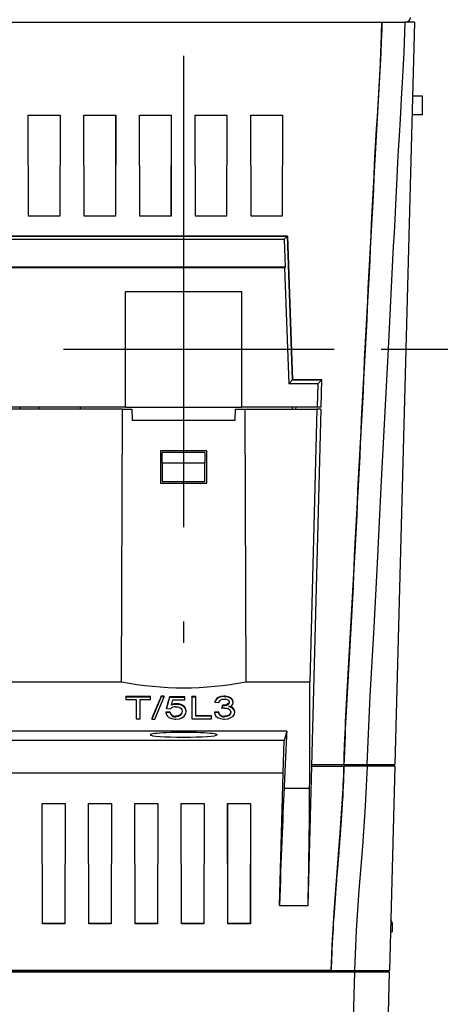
# Model space of a CAD drawing. Header units: millimetres. Extents: x 0 to 1118, y 0 to 864.
# Tile 15 of 42: x 171 to 217, y 588 to 694. Entities that reach past the tile are written whole.
import ezdxf

# ---------------------------------------------------------------- set-up
doc = ezdxf.new("R2010")
doc.units = ezdxf.units.MM
doc.header["$LTSCALE"] = 4
doc.linetypes.add('CENTERX2', pattern=[20.32, 12.7, -2.54, 2.54, -2.54])
doc.layers.add('CENTER', color=40, linetype='CENTERX2')
doc.layers.add('DIMENSIONS', color=140, linetype='Continuous', lineweight=25)
doc.styles.add('SLDTEXTSTYLE0', font='TXT', dxfattribs={"width": 0.7})
doc.dimstyles.new('SLDDIMSTYLE1', dxfattribs={"dimtxt": 8.632031, "dimasz": 13.208, "dimexe": 0, "dimexo": 0.0625, "dimgap": 2.158008, "dimtad": 0, "dimtih": 1, "dimtoh": 1, "dimlfac": 1, "dimrnd": 1e-09, "dimzin": 12, "dimdsep": 46, "dimtxsty": 'SLDTEXTSTYLE0', "dimsah": 1, "dimcen": 0.09, "dimadec": 0, "dimazin": 3, "dimtfac": 1, "dimtofl": 0, "dimtmove": 0, "dimatfit": 3, "dimfxl": 0, "dimfrac": 2, "dimtolj": 1, "dimtzin": 12, "dimarcsym": 0})
doc.dimstyles.new('SLDDIMSTYLE2', dxfattribs={"dimtxt": 8.632031, "dimasz": 13.208, "dimexe": 0, "dimexo": 0.0625, "dimgap": 2.158008, "dimtad": 0, "dimtih": 1, "dimtoh": 1, "dimlfac": 1, "dimrnd": 1e-09, "dimzin": 4, "dimdsep": 46, "dimtxsty": 'SLDTEXTSTYLE0', "dimsah": 1, "dimcen": 0.09, "dimadec": 0, "dimazin": 1, "dimtfac": 1, "dimtofl": 0, "dimtmove": 0, "dimatfit": 3, "dimfxl": 0, "dimfrac": 2, "dimtolj": 1, "dimtzin": 12, "dimarcsym": 0})
doc.dimstyles.new('SLDDIMSTYLE3', dxfattribs={"dimtxt": 8.632031, "dimasz": 13.208, "dimexe": 0, "dimexo": 0.0625, "dimgap": 2.158008, "dimtad": 0, "dimtih": 1, "dimtoh": 1, "dimlfac": 1, "dimrnd": 1e-09, "dimzin": 12, "dimdsep": 46, "dimtxsty": 'SLDTEXTSTYLE0', "dimsah": 1, "dimcen": 0.09, "dimadec": 0, "dimazin": 3, "dimtfac": 1, "dimtmove": 0, "dimatfit": 0, "dimfxl": 0, "dimfrac": 2, "dimtolj": 1, "dimtzin": 12, "dimarcsym": 0})

# ---------------------------------------------------------------- blocks, each defined once
blk = doc.blocks.new('_D_11')
at = {"layer": 'DIMENSIONS'}
for p, q in [((149.95, 695.28), (149.95, 767.4)), ((188.95, 695.28), (188.95, 767.4)), ((108.73, 754.7), (105.83, 754.7)), ((105.83, 754.7), (105.83, 740.98)), ((134.38, 754.7), (137.28, 754.7)), ((137.28, 754.7), (137.28, 740.98)), ((149.95, 754.7), (146.08, 754.7)), ((188.95, 754.7), (149.95, 754.7)), ((105.83, 740.98), (108.73, 740.98)), ((137.28, 740.98), (134.38, 740.98))]:
    blk.add_line(p, q, dxfattribs=at)
for points in [[(149.95, 754.7), (163.16, 752.67), (163.16, 756.74)], [(188.95, 754.7), (175.74, 756.74), (175.74, 752.67)]]:
    blk.add_solid(points, dxfattribs=at)
at = {"layer": 'DIMENSIONS', "char_height": 8.467, "attachment_point": 1, "style": 'SLDTEXTSTYLE0'}
for s, insert in [('39.0', (108.73, 767.55)), ('1.54', (108.73, 751.9))]:
    blk.add_mtext(s, dxfattribs=dict(at, insert=insert))
blk = doc.blocks.new('_D_12')
at = {"layer": 'DIMENSIONS'}
for p, q in [((238.02, 738.63), (238.02, 764.03)), ((226.71, 738.63), (250.72, 738.63)), ((225.19, 698.6), (222.3, 698.6)), ((222.3, 698.6), (222.3, 684.88)), ((250.85, 698.6), (253.74, 698.6)), ((253.74, 698.6), (253.74, 684.88)), ((222.3, 684.88), (225.19, 684.88)), ((253.74, 684.88), (250.85, 684.88)), ((210.27, 658.57), (250.72, 658.57)), ((238.02, 658.57), (238.02, 633.17))]:
    blk.add_line(p, q, dxfattribs=at)
for points in [[(238.02, 738.63), (240.05, 751.84), (235.99, 751.84)], [(238.02, 658.57), (235.99, 645.36), (240.05, 645.36)]]:
    blk.add_solid(points, dxfattribs=at)
at = {"layer": 'DIMENSIONS', "char_height": 8.467, "attachment_point": 1, "style": 'SLDTEXTSTYLE0'}
for s, insert in [('80.1', (225.19, 711.45)), ('3.15', (225.19, 695.79))]:
    blk.add_mtext(s, dxfattribs=dict(at, insert=insert))
blk = doc.blocks.new('_D_13')
at = {"layer": 'DIMENSIONS'}
for p, q in [((226.71, 738.63), (284.85, 738.63)), ((272.15, 738.63), (272.15, 636.19)), ((259.32, 620.53), (256.42, 620.53)), ((256.42, 620.53), (256.42, 606.81)), ((284.97, 620.53), (287.87, 620.53)), ((287.87, 620.53), (287.87, 606.81)), ((256.42, 606.81), (259.32, 606.81)), ((287.87, 606.81), (284.97, 606.81)), ((272.15, 502.43), (272.15, 604.88)), ((213.93, 502.43), (284.85, 502.43))]:
    blk.add_line(p, q, dxfattribs=at)
for points in [[(272.15, 738.63), (270.12, 725.43), (274.18, 725.43)], [(272.15, 502.43), (274.18, 515.64), (270.12, 515.64)]]:
    blk.add_solid(points, dxfattribs=at)
at = {"layer": 'DIMENSIONS', "char_height": 8.467, "attachment_point": 1, "style": 'SLDTEXTSTYLE0'}
for s, insert in [('236.2', (255.73, 633.38)), ('9.30', (259.32, 617.73))]:
    blk.add_mtext(s, dxfattribs=dict(at, insert=insert))

msp = doc.modelspace()

# ---------------------------------------------------------------- linework, layer by layer
for p, q in [((89.551, 693.834), (210.347, 693.834)), ((210.348, 693.834), (212.849, 693.834)), ((210.348, 693.834), (210.348, 693.834)), ((213.849, 693.834), (211.754, 613.834)), ((213.849, 693.834), (212.849, 693.834)), ((214.729, 685.834), (213.639, 685.834)), ((214.729, 683.834), (214.729, 685.834)), ((172.195, 683.798), (175.623, 683.798)), ((172.225, 672.9), (172.195, 683.798)), ((172.196, 683.796), (172.195, 683.798)), ((172.196, 683.796), (175.621, 683.796)), ((172.226, 672.901), (172.196, 683.796)), ((175.621, 683.796), (175.591, 672.901)), ((175.623, 683.798), (175.593, 672.9)), ((175.621, 683.796), (175.623, 683.798)), ((178.195, 683.798), (181.623, 683.798)), ((178.225, 672.9), (178.195, 683.798)), ((178.196, 683.796), (178.195, 683.798)), ((178.196, 683.796), (181.621, 683.796)), ((178.226, 672.901), (178.196, 683.796)), ((181.621, 683.796), (181.591, 672.901)), ((181.623, 683.798), (181.593, 672.9)), ((181.621, 683.796), (181.623, 683.798)), ((184.195, 683.798), (187.623, 683.798)), ((184.225, 672.9), (184.195, 683.798)), ((184.196, 683.796), (184.195, 683.798)), ((184.196, 683.796), (187.621, 683.796)), ((184.226, 672.901), (184.196, 683.796)), ((187.621, 683.796), (187.591, 672.901)), ((187.623, 683.798), (187.593, 672.9)), ((187.621, 683.796), (187.623, 683.798)), ((190.195, 683.798), (193.623, 683.798)), ((190.225, 672.9), (190.195, 683.798)), ((190.196, 683.796), (190.195, 683.798)), ((190.196, 683.796), (193.621, 683.796)), ((190.226, 672.901), (190.196, 683.796)), ((193.621, 683.796), (193.591, 672.901)), ((193.623, 683.798), (193.593, 672.9)), ((193.621, 683.796), (193.623, 683.798)), ((196.195, 683.798), (199.623, 683.798)), ((196.225, 672.9), (196.195, 683.798)), ((196.196, 683.796), (196.195, 683.798)), ((196.196, 683.796), (199.621, 683.796)), ((196.226, 672.901), (196.196, 683.796)), ((199.621, 683.796), (199.591, 672.901)), ((199.623, 683.798), (199.593, 672.9)), ((199.621, 683.796), (199.623, 683.798)), ((214.729, 683.834), (213.587, 683.834)), ((172.226, 672.901), (172.225, 672.9)), ((175.593, 672.9), (172.225, 672.9)), ((175.591, 672.901), (172.226, 672.901)), ((175.593, 672.9), (175.591, 672.901)), ((178.226, 672.901), (178.225, 672.9)), ((181.593, 672.9), (178.225, 672.9)), ((181.591, 672.901), (178.226, 672.901)), ((181.593, 672.9), (181.591, 672.901)), ((184.226, 672.901), (184.225, 672.9)), ((187.593, 672.9), (184.225, 672.9)), ((187.591, 672.901), (184.226, 672.901)), ((187.593, 672.9), (187.591, 672.901)), ((190.226, 672.901), (190.225, 672.9)), ((193.593, 672.9), (190.225, 672.9)), ((193.591, 672.901), (190.226, 672.901)), ((193.593, 672.9), (193.591, 672.901)), ((196.226, 672.901), (196.225, 672.9)), ((199.593, 672.9), (196.225, 672.9)), ((199.591, 672.901), (196.226, 672.901)), ((199.593, 672.9), (199.591, 672.901)), ((99.755, 670.765), (200.145, 670.765)), ((200.145, 670.763), (99.755, 670.763)), ((200.145, 670.763), (199.811, 670.418)), ((200.145, 670.765), (200.693, 655.272)), ((200.145, 670.763), (200.145, 670.765)), ((200.693, 655.27), (200.145, 670.763)), ((100.088, 670.418), (199.811, 670.418)), ((199.811, 670.418), (199.914, 667.416)), ((199.914, 667.416), (99.985, 667.416)), ((199.845, 667.345), (100.054, 667.345)), ((199.914, 667.416), (199.845, 667.345)), ((199.845, 667.345), (200.287, 654.85)), ((182.685, 664.798), (195.213, 664.798)), ((182.693, 652.334), (182.685, 664.798)), ((182.685, 664.798), (195.213, 664.798)), ((182.685, 664.798), (182.685, 664.798)), ((182.693, 652.334), (182.685, 664.798)), ((195.213, 664.798), (195.204, 652.334)), ((195.213, 664.798), (195.205, 652.334)), ((195.213, 664.798), (195.213, 664.798)), ((200.287, 654.85), (200.693, 655.27)), ((203.425, 654.85), (200.287, 654.85)), ((200.693, 655.272), (203.856, 655.272)), ((200.693, 655.27), (200.693, 655.272)), ((203.856, 655.27), (200.693, 655.27)), ((203.425, 654.85), (203.36, 652.334)), ((203.856, 655.27), (203.425, 654.85)), ((203.781, 652.334), (203.856, 655.27)), ((203.856, 655.27), (203.856, 655.272)), ((182.693, 652.334), (156.205, 652.334)), ((182.37, 652.134), (156.54, 652.134)), ((171.348, 652.134), (171.351, 652.334)), ((173.344, 652.334), (173.348, 652.134)), ((177.808, 652.334), (177.809, 652.134)), ((182.253, 622.749), (182.37, 652.134)), ((182.37, 652.134), (183.37, 652.134)), ((182.693, 652.334), (182.693, 652.334)), ((182.693, 652.334), (195.204, 652.334)), ((183.37, 652.134), (183.412, 650.934)), ((194.498, 650.934), (194.54, 652.134)), ((194.54, 652.134), (195.54, 652.134)), ((195.205, 652.334), (195.204, 652.334)), ((203.36, 652.334), (195.205, 652.334)), ((195.54, 652.134), (195.656, 622.749)), ((195.54, 652.134), (203.342, 652.134)), ((200.701, 652.134), (200.706, 652.334)), ((201.075, 652.134), (201.081, 652.334)), ((203.342, 652.134), (202.586, 622.749)), ((203.757, 652.134), (202.766, 613.634)), ((203.757, 652.134), (203.342, 652.134)), ((203.781, 652.334), (203.36, 652.334)), ((183.412, 650.934), (194.498, 650.934)), ((191.443, 647.634), (186.443, 647.634)), ((186.443, 647.634), (186.443, 644.134)), ((186.648, 646.334), (186.648, 647.434)), ((191.248, 647.434), (186.648, 647.434)), ((191.248, 647.434), (191.248, 646.334)), ((191.443, 644.134), (191.443, 647.634)), ((186.648, 646.334), (191.248, 646.334)), ((186.648, 646.334), (186.648, 644.334)), ((191.248, 644.334), (191.248, 646.334)), ((186.443, 644.134), (191.443, 644.134)), ((186.648, 644.334), (191.248, 644.334)), ((156.656, 622.749), (182.253, 622.749)), ((195.656, 622.749), (202.586, 622.749)), ((185.397, 621.157), (182.729, 621.157)), ((182.729, 621.094), (182.729, 621.157)), ((182.729, 621.094), (182.729, 620.82)), ((185.397, 621.094), (182.729, 621.094)), ((182.729, 620.82), (183.85, 620.82)), ((183.85, 620.82), (183.85, 618.749)), ((184.277, 620.82), (185.397, 620.82)), ((184.277, 618.749), (184.277, 620.82)), ((185.397, 621.094), (185.397, 621.157)), ((185.397, 620.82), (185.397, 621.094)), ((186.537, 621.125), (185.511, 618.718)), ((185.838, 618.718), (186.865, 621.125)), ((186.865, 621.187), (186.537, 621.187)), ((186.537, 621.125), (186.537, 621.187)), ((186.865, 621.125), (186.537, 621.125)), ((186.865, 621.125), (186.865, 621.187)), ((187.425, 621.064), (187.105, 619.862)), ((189.08, 621.127), (187.425, 621.127)), ((187.425, 621.064), (187.425, 621.127)), ((189.08, 621.064), (187.425, 621.064)), ((187.629, 620.211), (187.783, 620.79)), ((187.783, 620.79), (189.08, 620.79)), ((189.08, 621.064), (189.08, 621.127)), ((189.08, 620.79), (189.08, 621.064)), ((190.254, 621.157), (189.827, 621.157)), ((189.827, 621.094), (189.827, 621.157)), ((190.254, 621.094), (189.827, 621.094)), ((189.827, 621.094), (189.827, 618.749)), ((190.254, 621.094), (190.254, 621.157)), ((190.254, 619.023), (190.254, 621.094)), ((193.341, 621.125), (193.341, 621.187)), ((187.105, 619.862), (187.105, 619.935)), ((187.105, 619.862), (187.532, 619.827)), ((188.237, 620.302), (188.237, 620.375)), ((189.24, 619.547), (189.24, 619.618)), ((192.335, 620.546), (192.335, 620.617)), ((192.335, 620.546), (192.762, 620.516)), ((193.136, 620.15), (193.082, 619.874)), ((193.082, 619.874), (193.082, 619.947)), ((193.2, 620.22), (193.136, 620.223)), ((193.136, 620.15), (193.136, 620.223)), ((193.2, 620.147), (193.136, 620.15)), ((193.2, 620.147), (193.2, 620.22)), ((194.31, 620.514), (194.31, 620.585)), ((183.85, 618.749), (184.277, 618.749)), ((185.511, 618.772), (185.511, 618.718)), ((185.511, 618.718), (185.838, 618.718)), ((187.052, 619.457), (187.052, 619.388)), ((187.479, 619.419), (187.052, 619.388)), ((187.479, 619.419), (187.479, 619.487)), ((188.107, 618.962), (188.107, 619.022)), ((189.827, 618.749), (191.962, 618.749)), ((191.962, 619.084), (190.254, 619.084)), ((191.962, 619.023), (190.254, 619.023)), ((191.962, 619.023), (191.962, 619.084)), ((191.962, 618.749), (191.962, 619.023)), ((192.282, 619.457), (192.282, 619.388)), ((192.709, 619.419), (192.282, 619.388)), ((192.709, 619.419), (192.709, 619.487)), ((193.353, 618.962), (193.353, 619.022)), ((194.47, 619.456), (194.47, 619.525)), ((200.085, 617.428), (99.802, 617.428)), ((199.807, 616.419), (100.081, 616.419)), ((199.677, 612.893), (199.807, 616.419)), ((200.085, 617.428), (199.807, 616.419)), ((202.385, 598.634), (202.77, 613.634)), ((202.77, 613.634), (202.766, 613.634)), ((202.77, 613.634), (206.249, 613.634)), ((202.771, 613.836), (206.254, 613.836)), ((202.771, 613.834), (206.254, 613.834)), ((206.249, 613.634), (206.249, 613.634)), ((208.75, 613.634), (206.249, 613.634)), ((206.254, 613.834), (206.254, 613.836)), ((206.254, 613.834), (208.755, 613.834)), ((211.749, 613.634), (208.75, 613.634)), ((208.755, 613.834), (211.754, 613.834)), ((211.749, 613.634), (211.173, 591.634)), ((211.627, 613.834), (211.622, 613.634)), ((199.677, 612.893), (100.211, 612.893)), ((199.297, 598.634), (199.677, 612.893)), ((199.297, 598.634), (199.677, 612.893)), ((199.793, 611.276), (202.551, 611.276)), ((173.704, 609.623), (176.184, 609.623)), ((173.737, 596.676), (173.704, 609.623)), ((173.704, 609.623), (173.706, 609.621)), ((173.739, 596.678), (173.706, 609.621)), ((173.706, 609.621), (176.182, 609.621)), ((176.182, 609.621), (176.149, 596.678)), ((176.184, 609.623), (176.151, 596.676)), ((176.182, 609.621), (176.184, 609.623)), ((178.704, 609.623), (181.184, 609.623)), ((178.737, 596.676), (178.704, 609.623)), ((178.704, 609.623), (178.706, 609.621)), ((178.706, 609.621), (181.182, 609.621)), ((178.739, 596.678), (178.706, 609.621)), ((181.182, 609.621), (181.149, 596.678)), ((181.184, 609.623), (181.151, 596.676)), ((181.182, 609.621), (181.184, 609.623)), ((183.704, 609.623), (186.184, 609.623)), ((183.737, 596.676), (183.704, 609.623)), ((183.704, 609.623), (183.706, 609.621)), ((183.739, 596.678), (183.706, 609.621)), ((183.706, 609.621), (186.182, 609.621)), ((186.182, 609.621), (186.149, 596.678)), ((186.184, 609.623), (186.151, 596.676)), ((186.182, 609.621), (186.184, 609.623)), ((188.704, 609.623), (191.184, 609.623)), ((188.737, 596.676), (188.704, 609.623)), ((188.704, 609.623), (188.706, 609.621)), ((188.706, 609.621), (191.182, 609.621)), ((188.739, 596.678), (188.706, 609.621)), ((191.182, 609.621), (191.149, 596.678)), ((191.184, 609.623), (191.151, 596.676)), ((191.182, 609.621), (191.184, 609.623)), ((193.704, 609.623), (196.184, 609.623)), ((193.737, 596.676), (193.704, 609.623)), ((193.704, 609.623), (193.706, 609.621)), ((193.706, 609.621), (196.182, 609.621)), ((193.739, 596.678), (193.706, 609.621)), ((196.182, 609.621), (196.149, 596.678)), ((196.184, 609.623), (196.151, 596.676)), ((196.182, 609.621), (196.184, 609.623)), ((199.297, 598.634), (202.385, 598.634)), ((173.739, 596.678), (173.737, 596.676)), ((176.151, 596.676), (173.737, 596.676)), ((176.149, 596.678), (173.739, 596.678)), ((176.149, 596.678), (176.151, 596.676)), ((178.739, 596.678), (178.737, 596.676)), ((181.151, 596.676), (178.737, 596.676)), ((181.149, 596.678), (178.739, 596.678)), ((181.149, 596.678), (181.151, 596.676)), ((183.739, 596.678), (183.737, 596.676)), ((186.151, 596.676), (183.737, 596.676)), ((186.149, 596.678), (183.739, 596.678)), ((186.149, 596.678), (186.151, 596.676)), ((188.739, 596.678), (188.737, 596.676)), ((191.151, 596.676), (188.737, 596.676)), ((191.149, 596.678), (188.739, 596.678)), ((191.149, 596.678), (191.151, 596.676)), ((193.739, 596.678), (193.737, 596.676)), ((196.151, 596.676), (193.737, 596.676)), ((196.149, 596.678), (193.739, 596.678)), ((196.149, 596.678), (196.151, 596.676)), ((211.45, 596.764), (211.316, 597.104)), ((211.45, 596.764), (211.45, 595.803)), ((211.282, 595.798), (211.45, 595.803)), ((204.873, 591.634), (95.014, 591.634)), ((95.014, 591.634), (204.873, 591.634)), ((207.381, 591.434), (129.783, 591.434)), ((204.868, 591.434), (204.873, 591.634)), ((204.873, 591.634), (204.873, 591.634)), ((204.873, 591.634), (207.374, 591.634)), ((206.974, 591.434), (206.974, 591.634)), ((207.374, 591.634), (211.173, 591.634)), ((211.18, 591.434), (207.381, 591.434)), ((207.513, 591.434), (207.522, 591.634)), ((208.787, 591.634), (208.78, 591.434)), ((208.85, 502.434), (211.18, 591.434)), ((209.981, 591.434), (209.977, 591.634))]:
    msp.add_line(p, q)
at = {"flags": 128}
for points in [[(206.254, 613.836), (206.258, 613.996), (206.276, 614.635), (206.319, 615.914), (206.344, 616.553), (206.371, 617.192), (206.399, 617.832), (206.429, 618.471), (206.493, 619.749), (206.562, 621.026), (206.635, 622.304), (206.71, 623.581), (206.786, 624.859), (206.861, 626.136), (206.936, 627.413), (207.008, 628.691), (207.076, 629.969), (207.141, 631.246), (207.207, 632.524), (207.272, 633.802), (207.337, 635.08), (207.403, 636.358), (207.468, 637.636), (207.534, 638.914), (207.599, 640.192), (207.632, 640.831), (207.697, 642.109), (207.763, 643.386), (207.828, 644.664), (207.893, 645.942), (207.959, 647.22), (208.024, 648.498), (208.09, 649.776), (208.155, 651.054), (208.221, 652.332), (208.286, 653.61), (208.351, 654.887), (208.417, 656.165), (208.482, 657.443), (208.548, 658.721), (208.613, 659.999), (208.678, 661.277), (208.744, 662.555), (208.809, 663.833), (208.875, 665.111), (208.94, 666.388), (209.006, 667.666), (209.071, 668.944), (209.104, 669.583), (209.169, 670.861), (209.235, 672.139), (209.3, 673.417), (209.365, 674.695), (209.431, 675.973), (209.496, 677.25), (209.562, 678.528), (209.632, 679.806), (209.704, 681.083), (209.779, 682.361), (209.855, 683.638), (209.931, 684.915), (209.968, 685.554), (210.041, 686.832), (210.077, 687.47), (210.144, 688.748), (210.176, 689.387), (210.235, 690.665), (210.262, 691.305), (210.348, 693.834)], [(210.348, 693.834), (210.344, 693.674), (210.325, 693.034), (210.28, 691.755), (210.227, 690.477), (210.167, 689.199), (210.134, 688.56), (210.066, 687.282), (209.994, 686.005), (209.958, 685.366), (209.882, 684.088), (209.806, 682.811), (209.731, 681.534), (209.657, 680.256), (209.586, 678.979), (209.552, 678.34), (209.487, 677.062), (209.421, 675.784), (209.356, 674.506), (209.29, 673.228), (209.225, 671.95), (209.16, 670.673), (209.094, 669.395), (209.029, 668.117), (208.963, 666.839), (208.898, 665.561), (208.832, 664.283), (208.767, 663.005), (208.702, 661.727), (208.636, 660.449), (208.571, 659.172), (208.505, 657.894), (208.44, 656.616), (208.375, 655.338), (208.309, 654.06), (208.244, 652.782), (208.178, 651.504), (208.113, 650.226), (208.08, 649.587), (208.015, 648.31), (207.949, 647.032), (207.884, 645.754), (207.818, 644.476), (207.753, 643.198), (207.688, 641.92), (207.622, 640.642), (207.557, 639.364), (207.491, 638.086), (207.426, 636.809), (207.361, 635.531), (207.295, 634.253), (207.23, 632.975), (207.164, 631.697), (207.099, 630.419), (207.032, 629.141), (206.962, 627.864), (206.888, 626.586), (206.813, 625.309), (206.737, 624.032), (206.661, 622.754), (206.588, 621.477), (206.552, 620.838), (206.484, 619.56), (206.451, 618.921), (206.42, 618.282), (206.391, 617.643), (206.363, 617.004), (206.271, 614.446), (206.254, 613.834)], [(208.755, 613.834), (209.077, 621.212), (209.506, 628.599), (209.9, 636.234), (210.282, 643.7), (210.664, 651.167), (211.047, 658.634), (211.612, 669.672), (211.686, 671.118), (211.76, 672.563), (211.841, 674.144), (211.953, 676.332), (212.031, 677.85), (212.075, 678.698), (212.146, 679.996), (212.236, 681.552), (212.344, 683.379), (212.472, 685.557), (212.572, 687.325), (212.732, 690.536), (212.849, 693.834)], [(193.341, 621.187), (192.978, 621.15), (192.68, 621.041), (192.492, 620.901), (192.346, 620.652), (192.335, 620.617)], [(192.762, 620.516), (192.845, 620.691), (192.956, 620.785), (193.118, 620.853), (193.287, 620.879), (193.352, 620.881)], [(194.31, 620.585), (194.224, 620.846), (194.036, 621.011), (193.762, 621.132), (193.437, 621.184), (193.341, 621.187)], [(194.31, 620.514), (194.224, 620.777), (194.037, 620.945), (193.763, 621.068), (193.438, 621.122), (193.341, 621.125)], [(193.352, 620.881), (193.56, 620.856), (193.715, 620.792), (193.817, 620.71), (193.872, 620.607), (193.883, 620.528)], [(188.813, 619.604), (188.724, 619.302), (188.585, 619.164), (188.374, 619.061), (188.184, 619.025), (188.107, 619.022)], [(188.118, 620.059), (188.347, 620.035), (188.545, 619.964), (188.676, 619.872), (188.77, 619.744), (188.813, 619.534)], [(189.24, 619.618), (189.158, 619.943), (188.975, 620.147), (188.681, 620.303), (188.429, 620.363), (188.237, 620.375)], [(189.24, 619.547), (189.158, 619.87), (188.975, 620.074), (188.681, 620.23), (188.429, 620.29), (188.237, 620.302)], [(193.883, 620.599), (193.837, 620.447), (193.734, 620.348), (193.579, 620.274), (193.381, 620.23), (193.2, 620.22)], [(193.883, 620.528), (193.837, 620.374), (193.734, 620.275), (193.579, 620.201), (193.381, 620.157), (193.2, 620.147)], [(193.377, 619.906), (193.595, 619.885), (193.786, 619.819), (193.942, 619.707), (194.024, 619.574), (194.043, 619.453)], [(187.052, 619.388), (187.174, 619.083), (187.372, 618.906), (187.664, 618.777), (187.999, 618.722), (188.112, 618.718)], [(188.813, 619.534), (188.724, 619.236), (188.585, 619.101), (188.374, 619), (188.184, 618.965), (188.107, 618.962)], [(188.112, 618.718), (188.509, 618.762), (188.775, 618.859), (189.026, 619.045), (189.207, 619.334), (189.24, 619.547)], [(192.282, 619.388), (192.41, 619.083), (192.616, 618.903), (192.918, 618.773), (193.241, 618.721), (193.347, 618.718)], [(193.347, 618.718), (193.741, 618.761), (194.061, 618.88), (194.288, 619.039), (194.436, 619.26), (194.47, 619.456)], [(194.043, 619.522), (193.962, 619.277), (193.813, 619.145), (193.593, 619.051), (193.397, 619.023), (193.353, 619.022)], [(194.043, 619.453), (193.962, 619.212), (193.813, 619.082), (193.593, 618.99), (193.396, 618.963), (193.353, 618.962)], [(204.873, 591.634), (204.873, 591.636), (204.873, 591.644), (204.874, 591.676), (204.878, 591.803), (204.892, 592.315), (204.974, 594.361), (205.224, 598.448), (205.819, 606.035), (205.837, 606.272), (205.855, 606.509), (205.924, 607.458), (206.157, 611.256), (206.171, 611.553), (206.22, 612.742), (206.228, 612.965), (206.249, 613.634)], [(206.249, 613.634), (206.249, 613.632), (206.249, 613.624), (206.248, 613.592), (206.244, 613.464), (206.228, 612.952), (206.219, 612.696), (206.199, 612.185), (206.188, 611.929), (206.176, 611.674), (206.165, 611.418), (206.139, 610.907), (206.126, 610.651), (206.112, 610.396), (206.098, 610.14), (206.068, 609.629), (206.052, 609.374), (206.036, 609.118), (206.02, 608.863), (205.986, 608.352), (205.84, 606.31), (205.801, 605.8), (205.781, 605.545), (205.761, 605.29), (205.741, 605.034), (205.701, 604.524), (205.681, 604.269), (205.66, 604.014), (205.619, 603.504), (205.599, 603.249), (205.578, 602.994), (205.557, 602.739), (205.516, 602.228), (205.496, 601.973), (205.455, 601.463), (205.434, 601.208), (205.414, 600.953), (205.374, 600.443), (205.335, 599.932), (205.185, 597.891), (205.15, 597.38), (205.133, 597.125), (205.1, 596.614), (205.084, 596.358), (205.069, 596.103), (205.039, 595.592), (205.024, 595.336), (205.011, 595.081), (204.984, 594.57), (204.972, 594.314), (204.96, 594.059), (204.937, 593.547), (204.927, 593.291), (204.917, 593.036), (204.908, 592.78), (204.903, 592.652), (204.899, 592.524), (204.883, 592.013), (204.873, 591.634)], [(208.75, 613.634), (208.554, 609.33), (208.245, 604.989), (207.87, 600.297), (207.566, 595.992), (207.374, 591.634)], [(207.381, 591.434), (207.253, 586.503)]]:
    msp.add_lwpolyline(points, dxfattribs=at)
for centre, radius, start, end in [((212.929, 694.334), 0.5, 270, 0), ((188.955, 656.482), 34.392, 258.76394, 281.23606), ((193.185, 620.232), 0.906, 80.12047, 159.72679), ((188.086, 619.282), 0.777, 87.60886, 135.46305), ((188.224, 618.397), 1.978, 89.60248, 107.5049), ((188.224, 618.329), 1.973, 89.60904, 107.55569), ((193.423, 618.13), 1.777, 91.4959, 101.05459), ((193.762, 620.581), 0.551, 278.82546, 353.07243), ((193.82, 619.456), 0.654, 6.04551, 87.61571), ((193.82, 619.383), 0.654, 6.3907, 87.6695), ((188.058, 619.613), 0.593, 192.19475, 274.79516), ((188.054, 619.55), 0.59, 192.7916, 275.18906), ((193.305, 619.634), 0.614, 193.84807, 274.50043), ((193.301, 619.571), 0.611, 194.42075, 274.91085)]:
    msp.add_arc(centre, radius, start, end)
for centre, major_axis, ratio, start_param, end_param in [((198.81, 521.581), (3.143, 120), 0.0174491, 5.5570684, 5.7158007), ((184.701, 521.581), (18.452, 119.949), 0.1888543, 0.6206471, 0.6558187), ((186.294, 521.581), (11.272, 119.992), 0.1196123, 0.6037306, 0.6213017), ((192.492, 521.581), (8.123, 119.998), 0.0871462, 0.6117566, 0.6157913), ((151.048, 521.581), (959.972, 73.771), 0.0985926, 1.5252628, 1.5257078), ((156.279, 521.581), (959.972, 73.771), 0.0985926, 1.5252628, 1.5257078), ((188.955, 617.028), (3.6, 0), 0.0699268, 0, 3.1415927), ((188.955, 617.028), (3.6, 0), 0.0699268, 3.1415927, 6.2831853), ((198.836, 521.581), (3.143, 120), 0.0174491, 0.6460901, 0.7270311), ((199.496, 587.634), (0.786, 30), 0.0174491, 0.6635672, 1.1958298), ((201.609, 587.634), (0.786, 30), 0.0174491, 5.0882696, 5.6205323)]:
    msp.add_ellipse(centre, major_axis=major_axis, ratio=ratio, start_param=start_param, end_param=end_param)
at = {"layer": 'CENTER'}
for p, q in [((188.949, 690.198), (188.949, 626.934)), ((94.711, 658.566), (205.187, 658.566))]:
    msp.add_line(p, q, dxfattribs=at)

# ---------------------------------------------------------------- dimensions: what is measured, and where the dimension line sits
at = {"layer": 'DIMENSIONS'}
dim = msp.add_linear_dim(base=(188.949, 754.704), p1=(149.949, 690.198), p2=(188.949, 690.198), dimstyle='SLDDIMSTYLE2', dxfattribs=at)
dim.commit()
dim.dimension.update_dxf_attribs({"geometry": '_D_11', "text_midpoint": (121.556, 754.704), "dimtype": 160})
for base, p1, p2, dimstyle, picture, middle in [((238.02, 738.634), (205.187, 658.566), (221.629, 738.634), 'SLDDIMSTYLE3', '_D_12', (238.02, 698.6)), ((272.149, 502.434), (221.629, 738.634), (208.85, 502.434), 'SLDDIMSTYLE1', '_D_13', (272.149, 620.534))]:
    dim = msp.add_linear_dim(base=base, p1=p1, p2=p2, angle=90, dimstyle=dimstyle, dxfattribs=at)
    dim.commit()
    dim.dimension.update_dxf_attribs({"geometry": picture, "text_midpoint": middle, "dimtype": 160})

doc.saveas('drawing.dxf')
